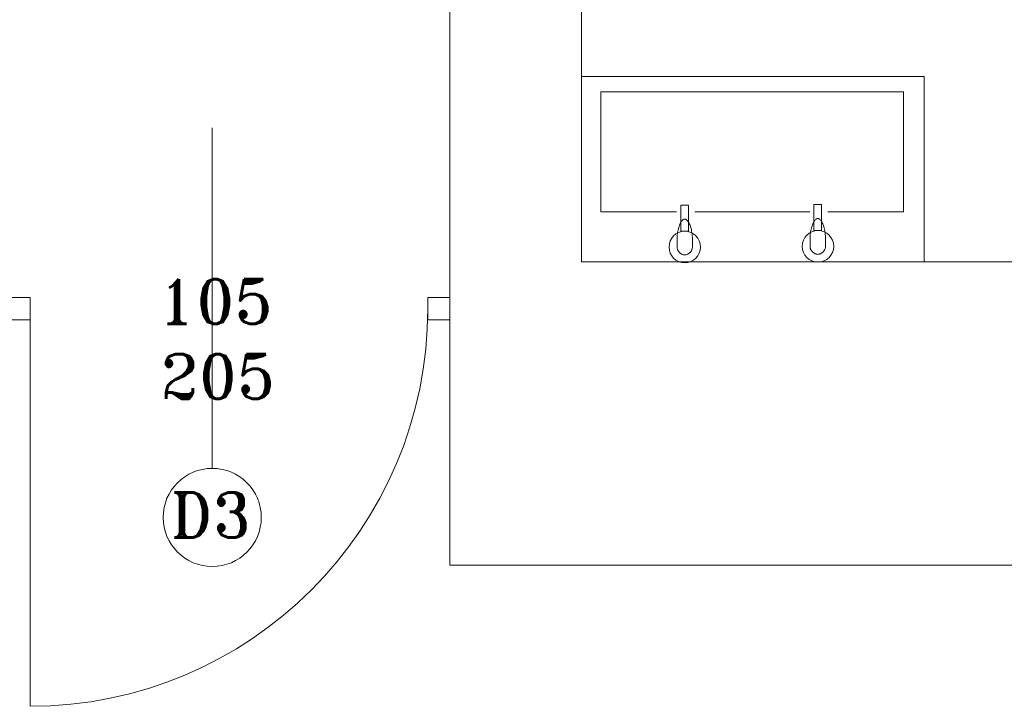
# Model space of a CAD drawing. Header units: millimetres. Extents: x -12354389001 to 271431, y -126469 to 48347.
# Tile 152 of 204: x -105911 to -105657, y -91221 to -91043. Entities that reach past the tile are written whole.
import ezdxf

# ---------------------------------------------------------------- set-up
doc = ezdxf.new("R2010")
doc.units = ezdxf.units.MM
doc.layers.get('0').update_dxf_attribs({"lineweight": 9})
doc.layers.add('ogrzewanie rzut', color=252, linetype='Continuous', lineweight=13)
doc.styles.add('ROMANS-POTROJNY-0-8-W', font='ROMANT.SHX', dxfattribs={"width": 0.8})

# ---------------------------------------------------------------- blocks, each defined once
blk = doc.blocks.new('d')
at = {"layer": 'ogrzewanie rzut', "linetype": 'Continuous', "lineweight": 13}
for p, q in [((41820.86, 2929.93), (41820.86, 3052.53)), ((41854.86, 3052.53), (41854.87, 2945.93)), ((41943.55, 2993.93), (41854.87, 2993.93)), ((41854.87, 2993.93), (41854.87, 2945.93)), ((41943.55, 2945.93), (41943.55, 2993.93)), ((41938.15, 2989.93), (41859.89, 2989.93)), ((41859.89, 2989.93), (41859.89, 2958.85)), ((41938.15, 2958.85), (41938.15, 2989.93)), ((41759.38, 2892.54), (41759.38, 2980.64)), ((41880.61, 2960.63), (41880.61, 2953.92)), ((41882.59, 2953.92), (41882.59, 2960.63)), ((41915.03, 2960.8), (41915.03, 2954.09)), ((41917.02, 2954.09), (41917.02, 2960.8)), ((41859.89, 2958.85), (41879.5, 2958.85)), ((41884.23, 2958.85), (41899.35, 2958.85)), ((41899.35, 2958.85), (41913.94, 2958.85)), ((41906.4, 2958.85), (41913.94, 2958.85)), ((41918.66, 2958.85), (41938.15, 2958.85)), ((41938.15, 2958.85), (41938.15, 2958.85)), ((41880.61, 2953.92), (41882.59, 2953.92)), ((41915.03, 2954.09), (41917.02, 2954.09)), ((41820.86, 2945.53), (41820.86, 2867.53)), ((41854.87, 2945.93), (41892.86, 2945.93)), ((41859.86, 2945.93), (41886.8, 2945.93)), ((41859.86, 2945.93), (41892.86, 2945.93)), ((41892.86, 2945.93), (41890.41, 2945.93)), ((41890.41, 2945.93), (41948.41, 2945.93)), ((41948.41, 2945.93), (41950.86, 2945.93)), ((41950.86, 2945.93), (42354.86, 2945.93)), ((41950.86, 2945.93), (42384.86, 2945.93)), ((41820.86, 2867.53), (42268.86, 2867.53))]:
    blk.add_line(p, q, dxfattribs=at)
at = {"layer": 'ogrzewanie rzut'}
for p, q in [((41880.61, 2960.63), (41882.59, 2960.63)), ((41915.03, 2960.8), (41917.02, 2960.8))]:
    blk.add_line(p, q, dxfattribs=at)
at = {"layer": 'ogrzewanie rzut', "linetype": 'Continuous', "lineweight": 13, "transparency": 33554684}
for points in [[(41706.58, 2930.99), (41706.58, 2936.7), (41712.29, 2936.7), (41712.29, 2930.99)], [(41815.15, 2936.7), (41820.86, 2936.7), (41820.86, 2930.99), (41815.15, 2930.99)]]:
    blk.add_lwpolyline(points, close=True, dxfattribs=at)
blk.add_lwpolyline([(41712.29, 2933.84), (41712.29, 2830.99)], dxfattribs=at)
at = {"layer": 'ogrzewanie rzut', "linetype": 'Continuous', "lineweight": 13}
blk.add_circle((41759.38, 2879.84), 12.7, dxfattribs=at)
at = {"layer": 'ogrzewanie rzut', "linetype": 'Continuous', "lineweight": 13, "transparency": 33554684}
blk.add_arc((41712.29, 2933.84), 102.86, 270, 0, dxfattribs=at)
at = {"layer": 'ogrzewanie rzut', "linetype": 'Continuous', "lineweight": 13}
for centre in [(41881.62, 2949.79), (41916.05, 2949.95)]:
    blk.add_ellipse(centre, major_axis=(4.08, 0), ratio=1, dxfattribs=at)
for points, knots in [([(41879.61, 2951.86), (41879.61, 2952.09), (41879.63, 2952.56), (41879.7, 2953.24), (41879.8, 2953.91), (41879.95, 2954.54), (41880.12, 2955.12), (41880.32, 2955.65), (41880.54, 2956.11), (41880.78, 2956.48), (41881.04, 2956.77), (41881.31, 2956.97), (41881.51, 2957.02), (41881.6, 2957.02)], [0, 0, 0, 0, 0.702582, 1.396527, 2.072634, 2.721358, 3.333079, 3.898418, 4.408712, 4.856877, 5.2392, 5.559355, 5.836677, 5.836677, 5.836677, 5.836677]), ([(41881.6, 2957.02), (41881.69, 2957.02), (41881.89, 2956.97), (41882.16, 2956.77), (41882.41, 2956.48), (41882.65, 2956.11), (41882.88, 2955.65), (41883.08, 2955.12), (41883.25, 2954.54), (41883.39, 2953.91), (41883.5, 2953.24), (41883.57, 2952.56), (41883.59, 2952.09), (41883.59, 2951.86)], [0, 0, 0, 0, 0.277322, 0.597477, 0.9798, 1.427965, 1.938259, 2.503598, 3.115319, 3.764043, 4.44015, 5.134095, 5.836677, 5.836677, 5.836677, 5.836677]), ([(41914.04, 2952.02), (41914.04, 2952.25), (41914.05, 2952.72), (41914.12, 2953.41), (41914.23, 2954.07), (41914.37, 2954.7), (41914.55, 2955.29), (41914.75, 2955.81), (41914.97, 2956.27), (41915.21, 2956.65), (41915.46, 2956.94), (41915.73, 2957.13), (41915.93, 2957.18), (41916.03, 2957.18)], [0, 0, 0, 0, 0.702582, 1.396527, 2.072634, 2.721358, 3.333079, 3.898418, 4.408712, 4.856877, 5.2392, 5.559355, 5.836677, 5.836677, 5.836677, 5.836677]), ([(41916.03, 2957.18), (41916.12, 2957.18), (41916.32, 2957.13), (41916.59, 2956.94), (41916.84, 2956.65), (41917.08, 2956.27), (41917.3, 2955.81), (41917.5, 2955.29), (41917.68, 2954.7), (41917.82, 2954.07), (41917.93, 2953.41), (41918, 2952.72), (41918.01, 2952.25), (41918.01, 2952.02)], [0, 0, 0, 0, 0.277322, 0.597477, 0.9798, 1.427965, 1.938259, 2.503598, 3.115319, 3.764043, 4.44015, 5.134095, 5.836677, 5.836677, 5.836677, 5.836677]), ([(41914.04, 2949.95), (41914.04, 2950), (41914.04, 2950.1), (41914.04, 2950.24), (41914.04, 2950.39), (41914.04, 2950.55), (41914.04, 2950.71), (41914.04, 2950.89), (41914.04, 2951.08), (41914.04, 2951.29), (41914.04, 2951.51), (41914.04, 2951.76), (41914.04, 2951.93), (41914.04, 2952.02)], [0, 0, 0, 0, 0.141211, 0.28475, 0.432944, 0.58812, 0.752608, 0.928734, 1.118825, 1.325211, 1.550217, 1.796173, 2.065404, 2.065404, 2.065404, 2.065404]), ([(41918.01, 2952.02), (41918.01, 2951.97), (41918.01, 2951.88), (41918.01, 2951.73), (41918.01, 2951.59), (41918.01, 2951.43), (41918.01, 2951.26), (41918.01, 2951.09), (41918.01, 2950.9), (41918.01, 2950.69), (41918.01, 2950.46), (41918.01, 2950.22), (41918.01, 2950.04), (41918.01, 2949.95)], [0, 0, 0, 0, 0.141211, 0.28475, 0.432944, 0.58812, 0.752608, 0.928734, 1.118825, 1.325211, 1.550217, 1.796173, 2.065404, 2.065404, 2.065404, 2.065404]), ([(41879.61, 2949.79), (41879.61, 2949.84), (41879.61, 2949.93), (41879.61, 2950.08), (41879.61, 2950.23), (41879.61, 2950.38), (41879.61, 2950.55), (41879.61, 2950.72), (41879.61, 2950.92), (41879.61, 2951.12), (41879.61, 2951.35), (41879.61, 2951.59), (41879.61, 2951.77), (41879.61, 2951.86)], [0, 0, 0, 0, 0.141211, 0.28475, 0.432944, 0.58812, 0.752608, 0.928734, 1.118825, 1.325211, 1.550217, 1.796173, 2.065404, 2.065404, 2.065404, 2.065404]), ([(41881.6, 2947.73), (41881.51, 2947.73), (41881.33, 2947.74), (41881.06, 2947.82), (41880.8, 2947.93), (41880.56, 2948.08), (41880.33, 2948.26), (41880.13, 2948.48), (41879.95, 2948.71), (41879.81, 2948.96), (41879.7, 2949.23), (41879.63, 2949.51), (41879.61, 2949.7), (41879.61, 2949.79)], [0, 0, 0, 0, 0.271425, 0.546649, 0.827367, 1.113556, 1.404027, 1.696914, 1.990094, 2.281571, 2.569879, 2.854507, 3.136391, 3.136391, 3.136391, 3.136391]), ([(41883.59, 2949.79), (41883.59, 2949.7), (41883.57, 2949.51), (41883.5, 2949.23), (41883.39, 2948.96), (41883.24, 2948.71), (41883.07, 2948.48), (41882.87, 2948.26), (41882.64, 2948.08), (41882.4, 2947.93), (41882.14, 2947.82), (41881.87, 2947.74), (41881.69, 2947.73), (41881.6, 2947.73)], [0, 0, 0, 0, 0.281885, 0.566513, 0.85482, 1.146298, 1.439477, 1.732365, 2.022836, 2.309024, 2.589742, 2.864967, 3.136391, 3.136391, 3.136391, 3.136391]), ([(41883.59, 2951.86), (41883.59, 2951.81), (41883.59, 2951.71), (41883.59, 2951.57), (41883.59, 2951.42), (41883.59, 2951.26), (41883.59, 2951.1), (41883.59, 2950.92), (41883.59, 2950.73), (41883.59, 2950.52), (41883.59, 2950.3), (41883.59, 2950.05), (41883.59, 2949.88), (41883.59, 2949.79)], [0, 0, 0, 0, 0.141211, 0.28475, 0.432944, 0.58812, 0.752608, 0.928734, 1.118825, 1.325211, 1.550217, 1.796173, 2.065404, 2.065404, 2.065404, 2.065404]), ([(41916.03, 2947.89), (41915.94, 2947.89), (41915.75, 2947.91), (41915.49, 2947.98), (41915.23, 2948.09), (41914.98, 2948.25), (41914.76, 2948.43), (41914.56, 2948.64), (41914.38, 2948.87), (41914.23, 2949.13), (41914.12, 2949.39), (41914.05, 2949.67), (41914.04, 2949.86), (41914.04, 2949.95)], [0, 0, 0, 0, 0.271425, 0.546649, 0.827367, 1.113556, 1.404027, 1.696914, 1.990094, 2.281571, 2.569879, 2.854507, 3.136391, 3.136391, 3.136391, 3.136391]), ([(41918.01, 2949.95), (41918.01, 2949.86), (41918, 2949.67), (41917.93, 2949.39), (41917.82, 2949.13), (41917.67, 2948.87), (41917.5, 2948.64), (41917.29, 2948.43), (41917.07, 2948.25), (41916.82, 2948.09), (41916.57, 2947.98), (41916.3, 2947.91), (41916.12, 2947.89), (41916.03, 2947.89)], [0, 0, 0, 0, 0.281885, 0.566513, 0.85482, 1.146298, 1.439477, 1.732365, 2.022836, 2.309024, 2.589742, 2.864967, 3.136391, 3.136391, 3.136391, 3.136391])]:
    blk.add_open_spline(points, degree=3, knots=knots, dxfattribs=at)
at = {"layer": 'ogrzewanie rzut', "linetype": 'Continuous', "lineweight": 13, "style": 'ROMANS-POTROJNY-0-8-W'}
for s, p in [('105', (41745.3, 2929.88)), ('205', (41745.95, 2910.54)), ('D3', (41748.59, 2874.69))]:
    blk.add_text(s, height=11.574, dxfattribs=at).set_placement(p)

msp = doc.modelspace()

# ---------------------------------------------------------------- block references
msp.add_blockref('d', (-147620.915, -94051.603))

doc.saveas('drawing.dxf')
